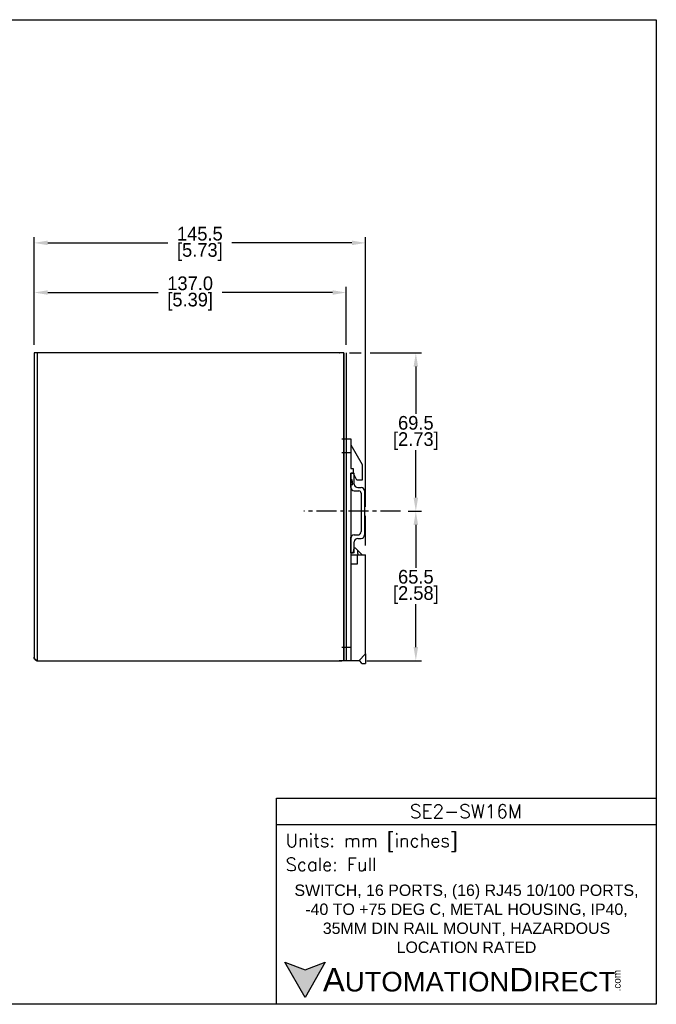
# Model space of a CAD drawing. Header units: inches. Extents: x 0 to 559, y 0 to 432.
# Tile 7 of 7: x 279 to 559, y 0 to 432. Entities that reach past the tile are written whole.
import ezdxf

# ---------------------------------------------------------------- set-up
doc = ezdxf.new("R2010")
doc.units = ezdxf.units.IN
doc.header["$LTSCALE"] = 10
doc.header["$MEASUREMENT"] = 0
doc.linetypes.add('CENTER', pattern=[0.4, 0.25, -0.05, 0.05, -0.05])
for name, color, linetype in [('CENTER', 40, 'CENTER'), ('DIMENSIONS', 140, 'Continuous'), ('TEXT', 140, 'Continuous')]:
    doc.layers.add(name, color=color, linetype=linetype)
doc.styles.add('ROMANS', font='romans.shx')
doc.styles.add('型式1', font='txt')
doc.dimstyles.get("Standard").update_dxf_attribs({"dimtxt": 6, "dimasz": 6, "dimexe": 2.5, "dimexo": 3.5, "dimgap": 1, "dimtad": 0, "dimtih": 1, "dimtoh": 1, "dimdec": 1, "dimzin": 0, "dimdsep": 46, "dimtxsty": 'Standard', "dimcen": 0, "dimadec": 0, "dimazin": 0, "dimtfac": 1, "dimtdec": 1, "dimtofl": 0, "dimtmove": 0, "dimatfit": 3, "dimfxl": 1, "dimtolj": 1, "dimtzin": 0, "dimarcsym": 0})

# ---------------------------------------------------------------- blocks, each defined once
blk = doc.blocks.new('*D29')
at = {"layer": 'DEFPOINTS', "color": 0, "transparency": 16777216}
for p in [(422.71, 312.15), (285.71, 285.68), (422.71, 285.68)]:
    blk.add_point(p, dxfattribs=at)
at = {"layer": 'DIMENSIONS', "color": 0, "lineweight": -2, "transparency": 16777216}
for p, q in [((285.71, 289.18), (285.71, 314.65)), ((291.71, 312.15), (340.21, 312.15)), ((416.71, 312.15), (368.21, 312.15)), ((422.71, 289.18), (422.71, 314.65))]:
    blk.add_line(p, q, dxfattribs=at)
at = {"layer": 'DIMENSIONS', "color": 0, "transparency": 16777216}
for points in [[(291.71, 313.15), (291.71, 311.15), (285.71, 312.15)], [(416.71, 313.15), (416.71, 311.15), (422.71, 312.15)]]:
    blk.add_solid(points, dxfattribs=at)
at = {"layer": 'DIMENSIONS', "color": 0, "transparency": 16777216, "char_height": 6, "attachment_point": 5}
for s, insert in [('\\A1;137.0', (354.21, 316.15)), ('\\A1;[5.39]', (354.21, 308.15))]:
    blk.add_mtext(s, dxfattribs=dict(at, insert=insert))
blk = doc.blocks.new('*D30')
at = {"layer": 'DEFPOINTS', "color": 0, "transparency": 16777216}
for p in [(431.21, 333.92), (285.71, 285.68), (431.21, 197.68)]:
    blk.add_point(p, dxfattribs=at)
at = {"layer": 'DIMENSIONS', "color": 0, "lineweight": -2, "transparency": 16777216}
for p, q in [((285.71, 289.18), (285.71, 336.42)), ((291.71, 333.92), (344.46, 333.92)), ((425.21, 333.92), (372.46, 333.92)), ((431.21, 218.23), (431.21, 336.42)), ((431.21, 201.18), (431.21, 214.23))]:
    blk.add_line(p, q, dxfattribs=at)
at = {"layer": 'DIMENSIONS', "color": 0, "transparency": 16777216}
for points in [[(291.71, 334.92), (291.71, 332.92), (285.71, 333.92)], [(425.21, 334.92), (425.21, 332.92), (431.21, 333.92)]]:
    blk.add_solid(points, dxfattribs=at)
at = {"layer": 'DIMENSIONS', "color": 0, "transparency": 16777216, "char_height": 6, "attachment_point": 5}
for s, insert in [('\\A1;145.5', (358.46, 337.92)), ('\\A1;[5.73]', (358.46, 329.92))]:
    blk.add_mtext(s, dxfattribs=dict(at, insert=insert))
blk = doc.blocks.new('*D31')
at = {"layer": 'DEFPOINTS', "color": 0, "transparency": 16777216}
for p in [(446.46, 216.23), (453.26, 216.23), (428.21, 150.68)]:
    blk.add_point(p, dxfattribs=at)
at = {"layer": 'DIMENSIONS', "color": 0, "lineweight": -2, "transparency": 16777216}
for p, q in [((449.96, 216.23), (455.76, 216.23)), ((453.26, 210.23), (453.26, 191.46)), ((453.26, 156.68), (453.26, 175.46)), ((431.71, 150.68), (455.76, 150.68))]:
    blk.add_line(p, q, dxfattribs=at)
at = {"layer": 'DIMENSIONS', "color": 0, "transparency": 16777216}
for points in [[(452.26, 210.23), (454.26, 210.23), (453.26, 216.23)], [(452.26, 156.68), (454.26, 156.68), (453.26, 150.68)]]:
    blk.add_solid(points, dxfattribs=at)
at = {"layer": 'DIMENSIONS', "color": 0, "transparency": 16777216, "char_height": 6, "attachment_point": 5}
for s, insert in [('\\A1;65.5', (453.26, 187.46)), ('\\A1;[2.58]', (453.26, 179.46))]:
    blk.add_mtext(s, dxfattribs=dict(at, insert=insert))
blk = doc.blocks.new('*D32')
at = {"layer": 'DEFPOINTS', "color": 0, "transparency": 16777216}
for p in [(420.71, 285.68), (453.26, 285.68), (446.46, 216.23)]:
    blk.add_point(p, dxfattribs=at)
at = {"layer": 'DIMENSIONS', "color": 0, "lineweight": -2, "transparency": 16777216}
for p, q in [((424.21, 285.68), (429.21, 285.68)), ((433.21, 285.68), (455.76, 285.68)), ((453.26, 279.68), (453.26, 258.96)), ((453.26, 222.23), (453.26, 242.96)), ((449.96, 216.23), (455.76, 216.23))]:
    blk.add_line(p, q, dxfattribs=at)
at = {"layer": 'DIMENSIONS', "color": 0, "transparency": 16777216}
for points in [[(452.26, 279.68), (454.26, 279.68), (453.26, 285.68)], [(452.26, 222.23), (454.26, 222.23), (453.26, 216.23)]]:
    blk.add_solid(points, dxfattribs=at)
at = {"layer": 'DIMENSIONS', "color": 0, "transparency": 16777216, "char_height": 6, "attachment_point": 5}
for s, insert in [('\\A1;69.5', (453.26, 254.96)), ('\\A1;[2.73]', (453.26, 246.96))]:
    blk.add_mtext(s, dxfattribs=dict(at, insert=insert))

msp = doc.modelspace()

# ---------------------------------------------------------------- hatches: boundary and pattern name
at = {"layer": 'TEXT'}
msp.add_hatch(color=256, dxfattribs=at).paths.add_polyline_path([(413.49, 18.42), (404.62, 15.19), (395.75, 18.42), (404.62, 3.05)])

# ---------------------------------------------------------------- linework, layer by layer
for p, q in [((287.21, 285.68), (285.71, 285.68)), ((285.71, 285.68), (285.71, 152.18)), ((421.61, 285.68), (287.21, 285.68)), ((287.21, 150.68), (287.21, 285.68)), ((419.61, 285.68), (419.71, 285.68)), ((420.71, 285.68), (419.71, 285.68)), ((421.61, 150.68), (421.61, 285.68)), ((421.71, 285.68), (421.71, 150.68)), ((422.71, 285.68), (422.71, 150.68)), ((420.71, 247.98), (424.71, 247.98)), ((424.71, 247.98), (424.71, 241.98)), ((420.71, 241.98), (424.71, 241.98)), ((424.71, 245.38), (429.71, 236.72)), ((424.71, 241.98), (424.71, 234.98)), ((424.71, 234.98), (425.71, 234.98)), ((425.71, 234.98), (425.71, 232.98)), ((429.71, 236.72), (429.71, 229.88)), ((424.71, 232.98), (424.71, 197.18)), ((425.71, 232.98), (424.71, 232.98)), ((425.27, 229.98), (424.71, 229.98)), ((424.74, 226.65), (424.74, 232.98)), ((424.74, 232.98), (426.24, 232.98)), ((425.61, 227.98), (425.27, 229.98)), ((426.01, 232.98), (425.71, 232.98)), ((426.01, 232.98), (426.01, 232.48)), ((427.39, 229.88), (426.01, 232.48)), ((426.24, 228.15), (426.24, 232.98)), ((429.71, 229.88), (427.39, 229.88)), ((424.71, 227.98), (425.61, 227.98)), ((426.24, 225.15), (428.24, 225.15)), ((427.74, 226.65), (429.24, 226.65)), ((430.74, 225.15), (430.74, 205.82)), ((429.24, 224.15), (429.24, 207.32)), ((424.74, 197.98), (424.74, 204.82)), ((424.74, 197.98), (424.74, 204.32)), ((426.24, 205.82), (427.74, 205.82)), ((427.74, 204.32), (429.24, 204.32)), ((425.71, 197.98), (426.24, 199.98)), ((426.24, 197.98), (426.24, 202.82)), ((426.84, 199.98), (426.24, 199.98)), ((426.84, 199.98), (427.81, 199.02)), ((427.81, 197.77), (427.81, 199.02)), ((429.64, 197.18), (427.81, 199.02)), ((424.71, 197.98), (425.71, 197.98)), ((424.71, 197.18), (424.71, 193.18)), ((424.71, 197.18), (427.71, 197.18)), ((426.24, 197.98), (424.74, 197.98)), ((427.71, 193.18), (427.71, 197.18)), ((427.71, 197.18), (431.21, 197.18)), ((427.81, 197.77), (428.01, 197.57)), ((427.81, 197.27), (428.01, 197.47)), ((427.81, 197.22), (427.81, 197.27)), ((427.84, 197.18), (427.81, 197.22)), ((428.01, 197.47), (428.01, 197.57)), ((431.21, 153.68), (431.21, 197.18)), ((424.71, 193.18), (424.71, 156.68)), ((424.71, 193.18), (427.71, 193.18)), ((420.71, 156.68), (424.71, 156.68)), ((424.71, 156.68), (424.71, 150.68)), ((428.21, 150.68), (431.21, 153.68)), ((431.16, 153.63), (431.16, 149.48)), ((286.81, 150.76), (286.81, 150.68)), ((286.81, 150.68), (287.21, 150.68)), ((287.21, 150.68), (420.71, 150.68)), ((419.71, 150.68), (419.61, 150.68)), ((420.71, 150.68), (419.71, 150.68)), ((424.71, 150.68), (420.71, 150.68)), ((428.21, 150.68), (424.71, 150.68)), ((429.56, 149.48), (428.51, 150.99)), ((429.56, 149.48), (431.16, 149.48))]:
    msp.add_line(p, q)
for centre, radius, start, end in [((426.24, 226.65), 1.5, 180, 270), ((427.74, 228.15), 1.5, 180, 270), ((428.24, 224.15), 1, 0, 90), ((429.24, 225.15), 1.5, 0, 90), ((427.74, 207.32), 1.5, 270, 0), ((426.24, 204.32), 1.5, 90, 180), ((427.74, 202.82), 1.5, 90, 180), ((429.24, 205.82), 1.5, 270, 0)]:
    msp.add_arc(centre, radius, start, end)
for points, knots in [([(285.71, 152.18), (285.73, 152.06), (285.78, 151.8), (286.14, 151.42), (286.64, 151.05), (287.02, 150.8), (287.21, 150.68)], [0, 0, 0, 0, 0.254725, 0.509618, 0.764511, 1, 1, 1, 1]), ([(287.21, 150.68), (287.01, 150.71), (286.62, 150.75), (286.12, 151.1), (285.77, 151.59), (285.73, 151.99), (285.71, 152.18)], [0, 0, 0, 0, 0.25, 0.499999, 0.75, 1, 1, 1, 1])]:
    msp.add_open_spline(points, degree=3, knots=knots)
at = {"layer": 'CENTER', "ltscale": 3.5}
msp.add_line((446.46, 216.23), (404.13, 216.23), dxfattribs=at)
at = {"layer": 'DEFPOINTS'}
msp.add_lwpolyline([(558.8, 0), (0, 0), (0, 431.8), (558.8, 431.8)], close=True, dxfattribs=at)
at = {"layer": 'TEXT'}
msp.add_line((392.18, 78.85), (558.8, 78.85), dxfattribs=at)
for points in [[(392.18, 0), (392.18, 90.33), (558.8, 90.33), (558.8, 0)], [(413.49, 18.42), (404.62, 3.05), (395.75, 18.42), (404.62, 15.19)]]:
    msp.add_lwpolyline(points, close=True, dxfattribs=at)

# ---------------------------------------------------------------- texts
for s, insert, char_height, width, attachment_point, style in [('SE2-SW16M', (475.23, 84.67), 5.94, 111.8034, 5, 'ROMANS'), (' Units: mm [inches]', (392.18, 70.86), 5.7425, 166.6158, 4, 'ROMANS'), (' Scale: Full', (392.18, 61.34), 5.7425, 166.6158, 4, 'ROMANS'), ('{\\fArial|b0|i0|c0|p34;     \\H1.2x;A\\H0.8333x;UTOMATION\\H1.2x;D\\H0.8333x;IRECT}', (395.75, 10.73), 8.6137, 145.913, 4, '型式1')]:
    msp.add_mtext(s, dxfattribs=dict(at, insert=insert, char_height=char_height, width=width, attachment_point=attachment_point, style=style))
at = {"layer": 'TEXT', "insert": (475.49, 37.49), "char_height": 5, "width": 157.3409, "attachment_point": 5}
msp.add_mtext('{\\fArial|b0|i0|c0|p34;SWITCH, 16 PORTS, (16) RJ45 10/100 PORTS, -40 TO +75 DEG C, METAL HOUSING, IP40, 35MM DIN RAIL MOUNT, HAZARDOUS LOCATION RATED}', dxfattribs=at)
at = {"layer": 'TEXT', "insert": (540.01, 5.68), "char_height": 3.1009, "width": 9.1891, "attachment_point": 1, "rotation": 90, "style": '型式1'}
msp.add_mtext('{\\fArial|b0|i0|c0|p34;.com}', dxfattribs=at)

# ---------------------------------------------------------------- dimensions: what is measured, and where the dimension line sits
at = {"layer": 'DIMENSIONS'}
for base, p2, picture, middle in [((431.21, 333.92), (431.21, 197.68), '*D30', (358.46, 333.92)), ((422.71, 312.15), (422.71, 285.68), '*D29', (354.21, 312.15))]:
    dim = msp.add_linear_dim(base=base, p1=(285.71, 285.68), p2=p2, dimstyle='Standard', override={"dimpost": '\\X'}, dxfattribs=at)
    dim.commit()
    dim.dimension.update_dxf_attribs({"geometry": picture, "text_midpoint": middle})
for base, p1, p2, picture, middle in [((453.2575, 285.6834), (446.4582, 216.2333), (420.7088, 285.6834), '*D32', (453.2575, 250.9583)), ((453.257498, 216.233348), (428.207276, 150.68335), (446.458206, 216.233348), '*D31', (453.257498, 183.458349))]:
    dim = msp.add_linear_dim(base=base, p1=p1, p2=p2, angle=90, dimstyle='Standard', override={"dimpost": '\\X'}, dxfattribs=at)
    dim.commit()
    dim.dimension.update_dxf_attribs({"geometry": picture, "text_midpoint": middle})

doc.saveas('drawing.dxf')
